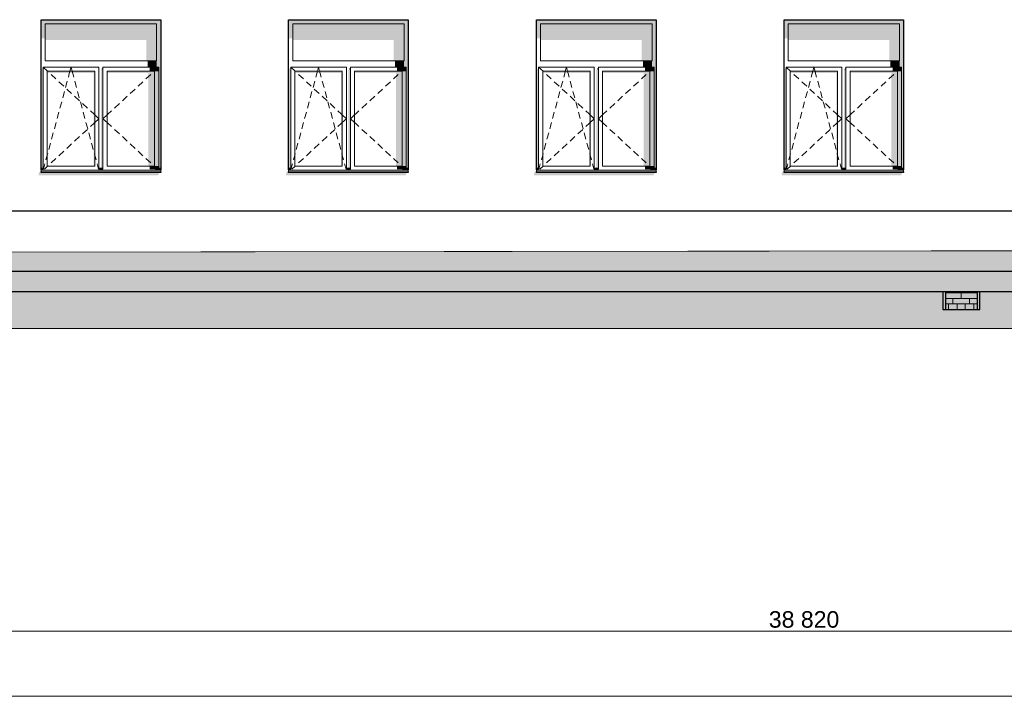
# Model space of a CAD drawing. Header units: millimetres. Extents: x -95523 to 190468, y -7401 to 17692.
# Tile 14 of 139: x -69977 to -58042, y -5500 to 2700. Entities that reach past the tile are written whole.
import ezdxf

# ---------------------------------------------------------------- set-up
doc = ezdxf.new("R2010")
doc.units = ezdxf.units.MM
doc.header["$MEASUREMENT"] = 0
doc.layers.add('Р_Фасад в осях 1-24_2_0', color=7, linetype='Continuous')
for name, color, linetype, lineweight in [('Р_Фасад в осях 1-24_2_1 Молдинги_Ном._пера__1', 7, 'Continuous', 15), ('Р_Фасад в осях 1-24_2_1_Цоколь_Ном._пера__21', 7, 'Continuous', 30), ('Р_Фасад в осях 1-24_2_2D - Общий_Ном._пера__2', 8, 'Continuous', 15), ('Р_Фасад в осях 1-24_2_2D - Общий_Ном._пера__74', 255, 'Continuous', 0), ('Р_Фасад в осях 1-24_2_Конструктив - Стены Внутренние несущие_Ном._пера__102', 254, 'Continuous', 5), ('Р_Фасад в осях 1-24_2_Конструктив - Стены Внутренние несущие_Ном._пера__2', 8, 'Continuous', 15), ('Р_Фасад в осях 1-24_2_Конструктив - Стены Внутренние несущие_Ном._пера__21', 7, 'Continuous', 30), ('Р_Фасад в осях 1-24_2_Конструктив - Стены Несущие_Ном._пера__1', 7, 'Continuous', 15), ('Р_Фасад в осях 1-24_2_Конструктив - Стены Несущие_Ном._пера__2', 8, 'Continuous', 15), ('Р_Фасад в осях 1-24_2_Конструктив - Стены Несущие_Ном._пера__21', 7, 'Continuous', 30), ('Р_Фасад в осях 1-24_2_Размер - Общий_Ном._пера__1', 7, 'Continuous', 15)]:
    doc.layers.add(name, color=color, linetype=linetype, lineweight=lineweight)
doc.styles.add('СГЕНЕРИР_СТИЛЬ_2', font='arial.ttf')

# ---------------------------------------------------------------- blocks, each defined once
blk = doc.blocks.new('*X4', base_point=(-99628, -39192))
at = {"layer": 'Р_Фасад в осях 1-24_2_Конструктив - Стены Внутренние несущие_Ном._пера__102', "color": 254, "linetype": 'Continuous', "lineweight": 5}
for p, q in [((-58752, -609), (-58667, -609)), ((-58752, -677), (-58464, -677)), ((-58667, -609), (-58667, -600)), ((-58667, -609), (-58464, -609)), ((-58667, -744), (-58667, -677)), ((-58566, -677), (-58566, -609)), ((-58464, -609), (-58464, -600)), ((-58464, -609), (-58372, -609)), ((-58464, -677), (-58372, -677)), ((-58464, -744), (-58464, -677)), ((-58752, -744), (-58667, -744)), ((-58752, -812), (-58667, -812)), ((-58718, -812), (-58718, -744)), ((-58667, -744), (-58464, -744)), ((-58667, -812), (-58464, -812)), ((-58667, -812), (-58667, -812)), ((-58616, -812), (-58616, -744)), ((-58515, -812), (-58515, -744)), ((-58464, -744), (-58372, -744)), ((-58464, -812), (-58372, -812)), ((-58464, -812), (-58464, -812)), ((-58413, -812), (-58413, -744))]:
    blk.add_line(p, q, dxfattribs=at)

msp = doc.modelspace()

# ---------------------------------------------------------------- hatches: boundary and pattern name
at = {"layer": 'Р_Фасад в осях 1-24_2_2D - Общий_Ном._пера__2', "linetype": 'Continuous', "lineweight": 15}
h = msp.add_hatch(dxfattribs=at)
h.set_pattern_fill('ГРУНТ_02_0002', color=8, style=0, pattern_type=2)
h.set_pattern_definition([(45, (0, 0), (-275.7716, 275.7716), []), (45, (-91.9, 91.9), (-551.543, 551.543), []), (45, (-183.85, 183.85), (-551.543, 551.543), []), (135, (-275.77, 275.77), (91.92388, 91.92388), [390, -390])])
h.paths.add_polyline_path([(-92197.2, -550), (-92197.2, -510), (-95523.4, -510), (-95523.4, -1042.9), (31270, -1042.9), (31270, 0), (28064.8, 0), (28064.8, -365.9), (15451.8, -320), (15451.8, 0), (-22437.2, -20.3), (-22437.2, -80), (-41667.2, -60), (-44177.8, -80), (-79586.1, -130), (-79586.1, -380)])
at = {"layer": 'Р_Фасад в осях 1-24_2_Конструктив - Стены Внутренние несущие_Ном._пера__2', "linetype": 'Continuous', "lineweight": 0, "true_color": 0x3f3f3f}
for points in [[(-58787.2, -812.3), (-58752.2, -812.3), (-58752.2, -600), (-58787.2, -600)], [(-58752.2, -600), (-58752.2, -812.3), (-58372.2, -812.3), (-58372.2, -600)], [(-58372.2, -812.3), (-58337.2, -812.3), (-58337.2, -600), (-58372.2, -600)]]:
    msp.add_hatch(color=250, dxfattribs=at).paths.add_polyline_path(points)
at = {"layer": 'Р_Фасад в осях 1-24_2_Конструктив - Стены Несущие_Ном._пера__2', "linetype": 'Continuous', "lineweight": 0, "true_color": 0x3f3f3f}
for points in [[(-69667.2, 2650), (-68317.2, 2650), (-68267.2, 2650), (-68267.2, 2700), (-69717.2, 2700), (-69717.2, 2650)], [(-69717.2, 2473.7), (-69667.2, 2473.7), (-69667.2, 2650), (-69717.2, 2650)], [(-68317.2, 2650), (-69667.2, 2650), (-69667.2, 2452.5), (-68442.2, 2452.5), (-68442.2, 2200), (-68317.2, 2200)], [(-68292.2, 900), (-68267.2, 900), (-68267.2, 2650), (-68317.2, 2650), (-68317.2, 2200), (-68317.2, 2125), (-68292.2, 2125)], [(-66717.2, 2650), (-66667.2, 2650), (-65317.2, 2650), (-65267.2, 2650), (-65267.2, 2700), (-66717.2, 2700)], [(-66717.2, 2473.7), (-66667.2, 2473.7), (-66667.2, 2650), (-66717.2, 2650)], [(-65317.2, 2650), (-66667.2, 2650), (-66667.2, 2452.5), (-65442.2, 2452.5), (-65442.2, 2200), (-65317.2, 2200)], [(-65292.2, 900), (-65267.2, 900), (-65267.2, 2650), (-65317.2, 2650), (-65317.2, 2200), (-65317.2, 2125), (-65292.2, 2125)], [(-63712.3, 2650), (-63662.3, 2650), (-62312.3, 2650), (-62262.3, 2650), (-62262.3, 2700), (-63712.3, 2700)], [(-63662.3, 2650), (-63712.3, 2650), (-63712.3, 2473.7), (-63662.3, 2473.7)], [(-63662.3, 2650), (-63662.3, 2452.5), (-62437.3, 2452.5), (-62437.3, 2200), (-62312.3, 2200), (-62312.3, 2650)], [(-62287.3, 900), (-62262.3, 900), (-62262.3, 2650), (-62312.3, 2650), (-62312.3, 2200), (-62312.3, 2125), (-62287.3, 2125)], [(-60662.3, 2650), (-59312.3, 2650), (-59262.3, 2650), (-59262.3, 2700), (-60712.3, 2700), (-60712.3, 2650)], [(-60712.3, 2473.7), (-60662.3, 2473.7), (-60662.3, 2650), (-60712.3, 2650)], [(-59312.3, 2650), (-60662.3, 2650), (-60662.3, 2452.5), (-59437.3, 2452.5), (-59437.3, 2200), (-59312.3, 2200)], [(-59287.3, 900), (-59262.3, 900), (-59262.3, 2650), (-59312.3, 2650), (-59312.3, 2200), (-59312.3, 2125), (-59287.3, 2125)], [(-68317.2, 2200), (-68427.2, 2200), (-68427.2, 2125), (-68317.2, 2125)], [(-65317.2, 2200), (-65427.2, 2200), (-65427.2, 2125), (-65317.2, 2125)], [(-62312.3, 2200), (-62422.3, 2200), (-62422.3, 2125), (-62312.3, 2125)], [(-59312.3, 2200), (-59422.3, 2200), (-59422.3, 2125), (-59312.3, 2125)], [(-69717.2, 2089.6), (-69717.2, 900), (-69692.2, 900), (-69692.2, 2125)], [(-69067.2, 2075), (-69642.2, 2075), (-69642.2, 2053.8), (-69082.2, 2053.8), (-69082.2, 925), (-69067.2, 925)], [(-68992.2, 2089.6), (-68992.2, 900), (-68967.2, 900), (-68967.2, 2100), (-68984.9, 2100)], [(-68984.9, 2100), (-68967.2, 2100), (-68967.2, 2125)], [(-68342.2, 2075), (-68917.2, 2075), (-68917.2, 2053.8), (-68417.2, 2053.8), (-68417.2, 925), (-68342.2, 925)], [(-68292.2, 2125), (-68402.2, 2125), (-68402.2, 2075), (-68292.2, 2075)], [(-68342.2, 2075), (-68342.2, 925), (-68292.2, 925), (-68292.2, 2075)], [(-66692.2, 2125), (-66717.2, 2089.6), (-66717.2, 900), (-66692.2, 900)], [(-66642.2, 2075), (-66642.2, 2053.8), (-66082.2, 2053.8), (-66082.2, 925), (-66067.2, 925), (-66067.2, 2075)], [(-65992.2, 2089.6), (-65992.2, 900), (-65967.2, 900), (-65967.2, 2100), (-65984.9, 2100)], [(-65984.9, 2100), (-65967.2, 2100), (-65967.2, 2125)], [(-65342.2, 2075), (-65917.2, 2075), (-65917.2, 2053.8), (-65417.2, 2053.8), (-65417.2, 925), (-65342.2, 925)], [(-65292.2, 2125), (-65402.2, 2125), (-65402.2, 2075), (-65292.2, 2075)], [(-65342.2, 2075), (-65342.2, 925), (-65292.2, 925), (-65292.2, 2075)], [(-63687.3, 2125), (-63712.3, 2089.6), (-63712.3, 900), (-63687.3, 900)], [(-63062.3, 2075), (-63637.3, 2075), (-63637.3, 2053.8), (-63077.3, 2053.8), (-63077.3, 925), (-63062.3, 925)], [(-62987.3, 900), (-62962.3, 900), (-62962.3, 2100), (-62979.9, 2100), (-62987.3, 2089.6)], [(-62979.9, 2100), (-62962.3, 2100), (-62962.3, 2125)], [(-62912.3, 2053.8), (-62412.3, 2053.8), (-62412.3, 925), (-62337.3, 925), (-62337.3, 2075), (-62912.3, 2075)], [(-62397.3, 2075), (-62287.3, 2075), (-62287.3, 2125), (-62397.3, 2125)], [(-62337.3, 2075), (-62337.3, 925), (-62287.3, 925), (-62287.3, 2075)], [(-60687.3, 2125), (-60712.3, 2089.6), (-60712.3, 900), (-60687.3, 900)], [(-60062.3, 2075), (-60637.3, 2075), (-60637.3, 2053.8), (-60077.3, 2053.8), (-60077.3, 925), (-60062.3, 925)], [(-59987.3, 2089.6), (-59987.3, 900), (-59962.3, 900), (-59962.3, 2100), (-59979.9, 2100)], [(-59979.9, 2100), (-59962.3, 2100), (-59962.3, 2125)], [(-59337.3, 2075), (-59912.3, 2075), (-59912.3, 2053.8), (-59412.3, 2053.8), (-59412.3, 925), (-59337.3, 925)], [(-59287.3, 2125), (-59397.3, 2125), (-59397.3, 2075), (-59287.3, 2075)], [(-59337.3, 2075), (-59337.3, 925), (-59287.3, 925), (-59287.3, 2075)], [(-69747.2, 815.7), (-68297.2, 815.7), (-68287.2, 839.8), (-68294.4, 839.8), (-68287.5, 850), (-69717.2, 850), (-69717.2, 880), (-69747.2, 835.7)], [(-68267.2, 858.1), (-69717.2, 858.1), (-69717.2, 850), (-68267.2, 850)], [(-69716.2, 900), (-69716.2, 890), (-69692.2, 890), (-69692.2, 900)], [(-69692.2, 890), (-69716.2, 890), (-69692.2, 888.5)], [(-68991.2, 900), (-68991.2, 890), (-68967.2, 890), (-68967.2, 900)], [(-68991.2, 890), (-68967.2, 888.5), (-68967.2, 890)], [(-68402.2, 925), (-68402.2, 888.5), (-68292.2, 888.5), (-68292.2, 925)], [(-68292.2, 888.5), (-68402.2, 888.5), (-68267.2, 880), (-68267.2, 890), (-68292.2, 890)], [(-68292.2, 900), (-68292.2, 890), (-68267.2, 890), (-68267.2, 900)], [(-66747.2, 815.7), (-65297.2, 815.7), (-65287.2, 839.8), (-65294.4, 839.8), (-65287.5, 850), (-66717.2, 850), (-66717.2, 880), (-66747.2, 835.7)], [(-66717.2, 850), (-65267.2, 850), (-65267.2, 858.1), (-66717.2, 858.1)], [(-66692.2, 900), (-66716.2, 900), (-66716.2, 890), (-66692.2, 890)], [(-66692.2, 890), (-66716.2, 890), (-66692.2, 888.5)], [(-65967.2, 900), (-65991.2, 900), (-65991.2, 890), (-65967.2, 890)], [(-65967.2, 888.5), (-65967.2, 890), (-65991.2, 890)], [(-65292.2, 925), (-65402.2, 925), (-65402.2, 888.5), (-65292.2, 888.5)], [(-65267.2, 880), (-65267.2, 890), (-65292.2, 890), (-65292.2, 888.5), (-65402.2, 888.5)], [(-65292.2, 900), (-65292.2, 890), (-65267.2, 890), (-65267.2, 900)], [(-63742.3, 835.7), (-63742.3, 815.7), (-62292.3, 815.7), (-62282.3, 839.8), (-62289.5, 839.8), (-62282.6, 850), (-63712.3, 850), (-63712.3, 880)], [(-63712.3, 858.1), (-63712.3, 850), (-62262.3, 850), (-62262.3, 858.1)], [(-63711.3, 890), (-63687.3, 890), (-63687.3, 900), (-63711.3, 900)], [(-63687.3, 890), (-63711.3, 890), (-63687.3, 888.5)], [(-62962.3, 900), (-62986.3, 900), (-62986.3, 890), (-62962.3, 890)], [(-62986.3, 890), (-62962.3, 888.5), (-62962.3, 890)], [(-62287.3, 925), (-62397.3, 925), (-62397.3, 888.5), (-62287.3, 888.5)], [(-62287.3, 888.5), (-62397.3, 888.5), (-62262.3, 880), (-62262.3, 890), (-62287.3, 890)], [(-62287.3, 900), (-62287.3, 890), (-62262.3, 890), (-62262.3, 900)], [(-60742.3, 835.7), (-60742.3, 815.7), (-59292.3, 815.7), (-59282.3, 839.8), (-59289.5, 839.8), (-59282.6, 850), (-60712.3, 850), (-60712.3, 880)], [(-60712.3, 850), (-59262.3, 850), (-59262.3, 858.1), (-60712.3, 858.1)], [(-60711.3, 890), (-60687.3, 890), (-60687.3, 900), (-60711.3, 900)], [(-60687.3, 890), (-60711.3, 890), (-60687.3, 888.5)], [(-59962.3, 900), (-59986.3, 900), (-59986.3, 890), (-59962.3, 890)], [(-59962.3, 890), (-59986.3, 890), (-59962.3, 888.5)], [(-59287.3, 925), (-59397.3, 925), (-59397.3, 888.5), (-59287.3, 888.5)], [(-59262.3, 880), (-59262.3, 890), (-59287.3, 890), (-59287.3, 888.5), (-59397.3, 888.5)], [(-59287.3, 900), (-59287.3, 890), (-59262.3, 890), (-59262.3, 900)], [(-78117.2, -351.2), (-78117.2, -389.8), (-55167.2, -389.8), (-55167.2, -351.2)]]:
    msp.add_hatch(color=250, dxfattribs=at).paths.add_polyline_path(points)

# ---------------------------------------------------------------- linework, layer by layer
at = {"layer": 'Р_Фасад в осях 1-24_2_1 Молдинги_Ном._пера__1', "color": 7, "linetype": 'Continuous', "lineweight": 15}
msp.add_line((-79586.1, -130), (-44177.8, -80), dxfattribs=at)
at = {"layer": 'Р_Фасад в осях 1-24_2_1_Цоколь_Ном._пера__21', "color": 7, "linetype": 'Continuous', "lineweight": 30}
for p, q in [((-55762.9, 380), (-70402.5, 380)), ((-50739.7, -351.2), (-78117.2, -351.2))]:
    msp.add_line(p, q, dxfattribs=at)
at = {"layer": 'Р_Фасад в осях 1-24_2_2D - Общий_Ном._пера__74', "color": 255, "linetype": 'Continuous', "lineweight": 0, "flags": 128}
msp.add_lwpolyline([(-92197.2, -550), (-79586.1, -380), (-79586.1, -130), (-44177.8, -80), (-41667.2, -60), (-22437.2, -80), (-22437.2, -20.3), (15451.8, 0), (15451.8, -320), (28064.8, -365.9), (28064.8, 0), (31270, 0), (31270, -1042.9), (-95523.4, -1042.9), (-95523.4, -510), (-92197.2, -510)], close=True, dxfattribs=at)
at = {"layer": 'Р_Фасад в осях 1-24_2_Конструктив - Стены Внутренние несущие_Ном._пера__21', "color": 7, "linetype": 'Continuous', "lineweight": 30}
for p, q in [((-58787.2, -600), (-58787.2, -812.3)), ((-58752.2, -812.3), (-58752.2, -600)), ((-58372.2, -600), (-58372.2, -812.3)), ((-58337.2, -812.3), (-58337.2, -600)), ((-58787.2, -812.3), (-58752.2, -812.3)), ((-58752.2, -812.3), (-58372.2, -812.3)), ((-58372.2, -812.3), (-58337.2, -812.3))]:
    msp.add_line(p, q, dxfattribs=at)
at = {"layer": 'Р_Фасад в осях 1-24_2_Конструктив - Стены Несущие_Ном._пера__1', "color": 7, "linetype": 'Continuous', "lineweight": 15}
for p, q in [((-69667.2, 2650), (-69667.2, 2200)), ((-68317.2, 2650), (-69667.2, 2650)), ((-68317.2, 2200), (-68317.2, 2650)), ((-66667.2, 2650), (-66667.2, 2200)), ((-65317.2, 2650), (-66667.2, 2650)), ((-65317.2, 2200), (-65317.2, 2650)), ((-63662.3, 2650), (-63662.3, 2200)), ((-62312.3, 2650), (-63662.3, 2650)), ((-62312.3, 2200), (-62312.3, 2650)), ((-60662.3, 2650), (-60662.3, 2200)), ((-59312.3, 2650), (-60662.3, 2650)), ((-59312.3, 2200), (-59312.3, 2650)), ((-69667.2, 2200), (-68317.2, 2200)), ((-66667.2, 2200), (-65317.2, 2200)), ((-63662.3, 2200), (-62312.3, 2200)), ((-60662.3, 2200), (-59312.3, 2200)), ((-69692.2, 2075), (-69692.2, 2125)), ((-69692.2, 2125), (-69017.2, 2125)), ((-69692.2, 2125), (-69638.2, 2075)), ((-69692.2, 925), (-69692.2, 2075)), ((-69642.2, 2075), (-69642.2, 925)), ((-69067.2, 2075), (-69642.2, 2075)), ((-69638.2, 2075), (-69633.5, 2070.6)), ((-69596.8, 2036.7), (-69538.1, 1982.3)), ((-69387.2, 2004.6), (-69375.5, 2047.8)), ((-69375.5, 2047.8), (-69368.2, 2075)), ((-69368.2, 2075), (-69354.7, 2125)), ((-69341.2, 2075), (-69354.7, 2125)), ((-69333.8, 2047.8), (-69341.2, 2075)), ((-69322.2, 2004.6), (-69333.8, 2047.8)), ((-69067.2, 925), (-69067.2, 2075)), ((-69017.2, 2125), (-69017.2, 2075)), ((-69017.2, 2075), (-69017.2, 925)), ((-68967.2, 2075), (-68967.2, 2125)), ((-68967.2, 2125), (-68292.2, 2125)), ((-68967.2, 925), (-68967.2, 2075)), ((-68917.2, 2075), (-68917.2, 925)), ((-68342.2, 2075), (-68917.2, 2075)), ((-68387.6, 2036.7), (-68446.3, 1982.3)), ((-68346.2, 2075), (-68350.9, 2070.6)), ((-68292.2, 2125), (-68346.2, 2075)), ((-68342.2, 925), (-68342.2, 2075)), ((-68292.2, 2125), (-68292.2, 2075)), ((-68292.2, 2075), (-68292.2, 925)), ((-66692.2, 2075), (-66692.2, 2125)), ((-66692.2, 2125), (-66017.2, 2125)), ((-66692.2, 2125), (-66638.2, 2075)), ((-66692.2, 925), (-66692.2, 2075)), ((-66642.2, 2075), (-66642.2, 925)), ((-66067.2, 2075), (-66642.2, 2075)), ((-66638.2, 2075), (-66633.5, 2070.6)), ((-66596.8, 2036.7), (-66538.1, 1982.3)), ((-66387.2, 2004.6), (-66375.5, 2047.8)), ((-66375.5, 2047.8), (-66368.2, 2075)), ((-66368.2, 2075), (-66354.7, 2125)), ((-66341.2, 2075), (-66354.7, 2125)), ((-66333.8, 2047.8), (-66341.2, 2075)), ((-66322.2, 2004.6), (-66333.8, 2047.8)), ((-66067.2, 925), (-66067.2, 2075)), ((-66017.2, 2125), (-66017.2, 2075)), ((-66017.2, 2075), (-66017.2, 925)), ((-65967.2, 2075), (-65967.2, 2125)), ((-65967.2, 2125), (-65292.2, 2125)), ((-65967.2, 925), (-65967.2, 2075)), ((-65917.2, 2075), (-65917.2, 925)), ((-65342.2, 2075), (-65917.2, 2075)), ((-65387.6, 2036.7), (-65446.3, 1982.3)), ((-65346.2, 2075), (-65350.9, 2070.6)), ((-65292.2, 2125), (-65346.2, 2075)), ((-65342.2, 925), (-65342.2, 2075)), ((-65292.2, 2125), (-65292.2, 2075)), ((-65292.2, 2075), (-65292.2, 925)), ((-63687.3, 2075), (-63687.3, 2125)), ((-63687.3, 2125), (-63012.3, 2125)), ((-63687.3, 2125), (-63633.3, 2075)), ((-63687.3, 925), (-63687.3, 2075)), ((-63637.3, 2075), (-63637.3, 925)), ((-63062.3, 2075), (-63637.3, 2075)), ((-63633.3, 2075), (-63628.6, 2070.6)), ((-63591.9, 2036.7), (-63533.2, 1982.3)), ((-63382.3, 2004.6), (-63370.6, 2047.8)), ((-63370.6, 2047.8), (-63363.3, 2075)), ((-63363.3, 2075), (-63349.8, 2125)), ((-63336.3, 2075), (-63349.8, 2125)), ((-63328.9, 2047.8), (-63336.3, 2075)), ((-63317.2, 2004.6), (-63328.9, 2047.8)), ((-63062.3, 925), (-63062.3, 2075)), ((-63012.3, 2125), (-63012.3, 2075)), ((-63012.3, 2075), (-63012.3, 925)), ((-62962.3, 2075), (-62962.3, 2125)), ((-62962.3, 2125), (-62287.3, 2125)), ((-62962.3, 925), (-62962.3, 2075)), ((-62912.3, 2075), (-62912.3, 925)), ((-62337.3, 2075), (-62912.3, 2075)), ((-62382.6, 2036.7), (-62441.3, 1982.3)), ((-62341.3, 2075), (-62346, 2070.6)), ((-62287.3, 2125), (-62341.3, 2075)), ((-62337.3, 925), (-62337.3, 2075)), ((-62287.3, 2125), (-62287.3, 2075)), ((-62287.3, 2075), (-62287.3, 925)), ((-60687.3, 2075), (-60687.3, 2125)), ((-60687.3, 2125), (-60012.3, 2125)), ((-60687.3, 2125), (-60633.3, 2075)), ((-60687.3, 925), (-60687.3, 2075)), ((-60637.3, 2075), (-60637.3, 925)), ((-60062.3, 2075), (-60637.3, 2075)), ((-60633.3, 2075), (-60628.6, 2070.6)), ((-60591.9, 2036.7), (-60533.2, 1982.3)), ((-60382.3, 2004.6), (-60370.6, 2047.8)), ((-60370.6, 2047.8), (-60363.3, 2075)), ((-60363.3, 2075), (-60349.8, 2125)), ((-60336.3, 2075), (-60349.8, 2125)), ((-60328.9, 2047.8), (-60336.3, 2075)), ((-60317.2, 2004.6), (-60328.9, 2047.8)), ((-60062.3, 925), (-60062.3, 2075)), ((-60012.3, 2125), (-60012.3, 2075)), ((-60012.3, 2075), (-60012.3, 925)), ((-59962.3, 2075), (-59962.3, 2125)), ((-59962.3, 2125), (-59287.3, 2125)), ((-59962.3, 925), (-59962.3, 2075)), ((-59912.3, 2075), (-59912.3, 925)), ((-59337.3, 2075), (-59912.3, 2075)), ((-59382.6, 2036.7), (-59441.3, 1982.3)), ((-59341.3, 2075), (-59346, 2070.6)), ((-59287.3, 2125), (-59341.3, 2075)), ((-59337.3, 925), (-59337.3, 2075)), ((-59287.3, 2125), (-59287.3, 2075)), ((-59287.3, 2075), (-59287.3, 925)), ((-69501.4, 1948.4), (-69442.7, 1894)), ((-69421.1, 1879), (-69400.2, 1956.3)), ((-69288.3, 1879), (-69309.1, 1956.3)), ((-68483, 1948.4), (-68541.7, 1894)), ((-66501.4, 1948.4), (-66442.7, 1894)), ((-66421.1, 1879), (-66400.2, 1956.3)), ((-66288.3, 1879), (-66309.1, 1956.3)), ((-65483, 1948.4), (-65541.7, 1894)), ((-63496.5, 1948.4), (-63437.8, 1894)), ((-63416.2, 1879), (-63395.3, 1956.3)), ((-63283.3, 1879), (-63304.2, 1956.3)), ((-62478, 1948.4), (-62536.7, 1894)), ((-60496.5, 1948.4), (-60437.8, 1894)), ((-60416.2, 1879), (-60395.3, 1956.3)), ((-60283.3, 1879), (-60304.2, 1956.3)), ((-59478, 1948.4), (-59536.7, 1894)), ((-69455, 1753.5), (-69434.1, 1830.8)), ((-69406, 1860), (-69347.3, 1805.7)), ((-69254.4, 1753.5), (-69275.2, 1830.8)), ((-68578.3, 1860), (-68637, 1805.7)), ((-66455, 1753.5), (-66434.1, 1830.8)), ((-66406, 1860), (-66347.3, 1805.7)), ((-66254.4, 1753.5), (-66275.2, 1830.8)), ((-65578.3, 1860), (-65637, 1805.7)), ((-63450.1, 1753.5), (-63429.2, 1830.8)), ((-63401.1, 1860), (-63342.4, 1805.7)), ((-63249.5, 1753.5), (-63270.3, 1830.8)), ((-62573.4, 1860), (-62632.1, 1805.7)), ((-60450, 1753.5), (-60429.2, 1830.8)), ((-60401.1, 1860), (-60342.4, 1805.7)), ((-60249.5, 1753.5), (-60270.3, 1830.8)), ((-59573.4, 1860), (-59632.1, 1805.7)), ((-69488.9, 1628), (-69468, 1705.3)), ((-69310.6, 1771.7), (-69251.9, 1717.4)), ((-69220.5, 1628), (-69241.4, 1705.3)), ((-69215.2, 1683.4), (-69156.5, 1629)), ((-68769.1, 1683.4), (-68827.8, 1629)), ((-68673.7, 1771.7), (-68732.4, 1717.4)), ((-66488.9, 1628), (-66468, 1705.3)), ((-66310.6, 1771.7), (-66251.9, 1717.4)), ((-66220.5, 1628), (-66241.4, 1705.3)), ((-66215.2, 1683.4), (-66156.5, 1629)), ((-65769.1, 1683.4), (-65827.8, 1629)), ((-65673.7, 1771.7), (-65732.4, 1717.4)), ((-63483.9, 1628), (-63463.1, 1705.3)), ((-63305.7, 1771.7), (-63247, 1717.4)), ((-63215.6, 1628), (-63236.4, 1705.3)), ((-63210.3, 1683.4), (-63151.6, 1629)), ((-62764.2, 1683.4), (-62822.9, 1629)), ((-62668.8, 1771.7), (-62727.5, 1717.4)), ((-60483.9, 1628), (-60463.1, 1705.3)), ((-60305.7, 1771.7), (-60247, 1717.4)), ((-60215.6, 1628), (-60236.4, 1705.3)), ((-60210.3, 1683.4), (-60151.6, 1629)), ((-59764.2, 1683.4), (-59822.9, 1629)), ((-59668.8, 1771.7), (-59727.5, 1717.4)), ((-69522.7, 1502.5), (-69501.9, 1579.8)), ((-69186.6, 1502.5), (-69207.5, 1579.8)), ((-69119.8, 1595.1), (-69075.9, 1554.4)), ((-69075.9, 1554.4), (-69067.2, 1546.3)), ((-68908.5, 1554.4), (-68917.2, 1546.3)), ((-68864.5, 1595.1), (-68908.5, 1554.4)), ((-66522.7, 1502.5), (-66501.9, 1579.8)), ((-66186.6, 1502.5), (-66207.5, 1579.8)), ((-66119.8, 1595.1), (-66075.9, 1554.4)), ((-66075.9, 1554.4), (-66067.2, 1546.3)), ((-65908.5, 1554.4), (-65917.2, 1546.3)), ((-65864.5, 1595.1), (-65908.5, 1554.4)), ((-63517.8, 1502.5), (-63497, 1579.8)), ((-63181.7, 1502.5), (-63202.5, 1579.8)), ((-63114.9, 1595.1), (-63071, 1554.4)), ((-63071, 1554.4), (-63062.3, 1546.3)), ((-62903.6, 1554.4), (-62912.3, 1546.3)), ((-62859.6, 1595.1), (-62903.6, 1554.4)), ((-60517.8, 1502.5), (-60497, 1579.8)), ((-60181.7, 1502.5), (-60202.5, 1579.8)), ((-60114.9, 1595.1), (-60071, 1554.4)), ((-60071, 1554.4), (-60062.3, 1546.3)), ((-59903.6, 1554.4), (-59912.3, 1546.3)), ((-59859.6, 1595.1), (-59903.6, 1554.4)), ((-69556.6, 1377), (-69535.8, 1454.3)), ((-69152.7, 1377), (-69173.6, 1454.3)), ((-69119.8, 1404.9), (-69075.9, 1445.6)), ((-69075.9, 1445.6), (-69067.2, 1453.7)), ((-69067.2, 1546.3), (-69017.2, 1500)), ((-69067.2, 1453.7), (-69017.2, 1500)), ((-68917.2, 1546.3), (-68967.2, 1500)), ((-68917.2, 1453.7), (-68967.2, 1500)), ((-68908.5, 1445.6), (-68917.2, 1453.7)), ((-68864.5, 1404.9), (-68908.5, 1445.6)), ((-66556.6, 1377), (-66535.8, 1454.3)), ((-66152.7, 1377), (-66173.6, 1454.3)), ((-66119.8, 1404.9), (-66075.9, 1445.6)), ((-66075.9, 1445.6), (-66067.2, 1453.7)), ((-66067.2, 1546.3), (-66017.2, 1500)), ((-66067.2, 1453.7), (-66017.2, 1500)), ((-65917.2, 1546.3), (-65967.2, 1500)), ((-65917.2, 1453.7), (-65967.2, 1500)), ((-65908.5, 1445.6), (-65917.2, 1453.7)), ((-65864.5, 1404.9), (-65908.5, 1445.6)), ((-63551.7, 1377), (-63530.9, 1454.3)), ((-63147.8, 1377), (-63168.7, 1454.3)), ((-63114.9, 1404.9), (-63071, 1445.6)), ((-63071, 1445.6), (-63062.3, 1453.7)), ((-63062.3, 1546.3), (-63012.3, 1500)), ((-63062.3, 1453.7), (-63012.3, 1500)), ((-62912.3, 1546.3), (-62962.3, 1500)), ((-62912.3, 1453.7), (-62962.3, 1500)), ((-62903.6, 1445.6), (-62912.3, 1453.7)), ((-62859.6, 1404.9), (-62903.6, 1445.6)), ((-60551.7, 1377), (-60530.9, 1454.3)), ((-60147.8, 1377), (-60168.7, 1454.3)), ((-60114.9, 1404.9), (-60071, 1445.6)), ((-60071, 1445.6), (-60062.3, 1453.7)), ((-60062.3, 1546.3), (-60012.3, 1500)), ((-60062.3, 1453.7), (-60012.3, 1500)), ((-59912.3, 1546.3), (-59962.3, 1500)), ((-59912.3, 1453.7), (-59962.3, 1500)), ((-59903.6, 1445.6), (-59912.3, 1453.7)), ((-59859.6, 1404.9), (-59903.6, 1445.6)), ((-69590.5, 1251.5), (-69569.7, 1328.8)), ((-69215.2, 1316.6), (-69156.5, 1371)), ((-69118.8, 1251.5), (-69139.7, 1328.8)), ((-68769.1, 1316.6), (-68827.8, 1371)), ((-66590.5, 1251.5), (-66569.7, 1328.8)), ((-66215.2, 1316.6), (-66156.5, 1371)), ((-66118.8, 1251.5), (-66139.7, 1328.8)), ((-65769.1, 1316.6), (-65827.8, 1371)), ((-63585.6, 1251.5), (-63564.7, 1328.8)), ((-63210.3, 1316.6), (-63151.6, 1371)), ((-63113.9, 1251.5), (-63134.8, 1328.8)), ((-62764.2, 1316.6), (-62822.9, 1371)), ((-60585.6, 1251.5), (-60564.7, 1328.8)), ((-60210.3, 1316.6), (-60151.6, 1371)), ((-60113.9, 1251.5), (-60134.8, 1328.8)), ((-59764.2, 1316.6), (-59822.9, 1371)), ((-69624.4, 1126), (-69603.6, 1203.2)), ((-69406, 1140), (-69347.3, 1194.3)), ((-69310.6, 1228.3), (-69251.9, 1282.6)), ((-69085, 1126), (-69105.8, 1203.2)), ((-68673.7, 1228.3), (-68732.4, 1282.6)), ((-68578.3, 1140), (-68637, 1194.3)), ((-66624.4, 1126), (-66603.6, 1203.2)), ((-66406, 1140), (-66347.3, 1194.3)), ((-66310.6, 1228.3), (-66251.9, 1282.6)), ((-66085, 1126), (-66105.8, 1203.2)), ((-65673.7, 1228.3), (-65732.4, 1282.6)), ((-65578.3, 1140), (-65637, 1194.3)), ((-63619.5, 1126), (-63598.6, 1203.2)), ((-63401.1, 1140), (-63342.4, 1194.3)), ((-63305.7, 1228.3), (-63247, 1282.6)), ((-63080, 1126), (-63100.9, 1203.2)), ((-62668.8, 1228.3), (-62727.5, 1282.6)), ((-62573.4, 1140), (-62632.1, 1194.3)), ((-60619.5, 1126), (-60598.6, 1203.2)), ((-60401.1, 1140), (-60342.4, 1194.3)), ((-60305.7, 1228.3), (-60247, 1282.6)), ((-60080, 1126), (-60100.9, 1203.2)), ((-59668.8, 1228.3), (-59727.5, 1282.6)), ((-59573.4, 1140), (-59632.1, 1194.3)), ((-69642.2, 1060.2), (-69637.4, 1077.7)), ((-69501.4, 1051.6), (-69442.7, 1106)), ((-69067.2, 1060.2), (-69071.9, 1077.7)), ((-68483, 1051.6), (-68541.7, 1106)), ((-66642.2, 1060.2), (-66637.4, 1077.7)), ((-66501.4, 1051.6), (-66442.7, 1106)), ((-66067.2, 1060.2), (-66071.9, 1077.7)), ((-65483, 1051.6), (-65541.7, 1106)), ((-63637.3, 1060.2), (-63632.5, 1077.7)), ((-63496.5, 1051.6), (-63437.8, 1106)), ((-63062.3, 1060.2), (-63067, 1077.7)), ((-62478, 1051.6), (-62536.7, 1106)), ((-60637.3, 1060.2), (-60632.5, 1077.7)), ((-60496.5, 1051.6), (-60437.8, 1106)), ((-60062.3, 1060.2), (-60067, 1077.7)), ((-59478, 1051.6), (-59536.7, 1106)), ((-69658.3, 1000.5), (-69642.2, 1060.2)), ((-69596.8, 963.3), (-69538.1, 1017.7)), ((-69051.1, 1000.5), (-69067.2, 1060.2)), ((-68387.6, 963.3), (-68446.3, 1017.7)), ((-66658.3, 1000.5), (-66642.2, 1060.2)), ((-66596.8, 963.3), (-66538.1, 1017.7)), ((-66051.1, 1000.5), (-66067.2, 1060.2)), ((-65387.6, 963.3), (-65446.3, 1017.7)), ((-63653.4, 1000.5), (-63637.3, 1060.2)), ((-63591.9, 963.3), (-63533.2, 1017.7)), ((-63046.1, 1000.5), (-63062.3, 1060.2)), ((-62382.6, 963.3), (-62441.3, 1017.7)), ((-60653.4, 1000.5), (-60637.3, 1060.2)), ((-60591.9, 963.3), (-60533.2, 1017.7)), ((-60046.1, 1000.5), (-60062.3, 1060.2)), ((-59382.6, 963.3), (-59441.3, 1017.7)), ((-69692.2, 900), (-69717.2, 900)), ((-69692.2, 890), (-69717.2, 890)), ((-69717.2, 880), (-69717.2, 878.1)), ((-69717.2, 878.1), (-69717.2, 858.1)), ((-68267.2, 878.1), (-69717.2, 878.1)), ((-68267.2, 858.1), (-69717.2, 858.1)), ((-69692.2, 888.5), (-69692.2, 925)), ((-69688.5, 888.5), (-69671.3, 952.2)), ((-69677.6, 888.5), (-69638.2, 925)), ((-69642.2, 925), (-69067.2, 925)), ((-69638.2, 925), (-69633.5, 929.4)), ((-69020.8, 888.5), (-69038, 952.2)), ((-69017.2, 925), (-69017.2, 888.5)), ((-68967.2, 900), (-69017.2, 900)), ((-68967.2, 890), (-69017.2, 890)), ((-68967.2, 888.5), (-68967.2, 925)), ((-68917.2, 925), (-68342.2, 925)), ((-68346.2, 925), (-68350.9, 929.4)), ((-68306.8, 888.5), (-68346.2, 925)), ((-68292.2, 925), (-68292.2, 888.5)), ((-68267.2, 900), (-68292.2, 900)), ((-68267.2, 890), (-68292.2, 890)), ((-68267.2, 880), (-68267.2, 878.1)), ((-68267.2, 878.1), (-68267.2, 858.1)), ((-66692.2, 900), (-66717.2, 900)), ((-66692.2, 890), (-66717.2, 890)), ((-66717.2, 880), (-66717.2, 878.1)), ((-66717.2, 878.1), (-66717.2, 858.1)), ((-65267.2, 878.1), (-66717.2, 878.1)), ((-65267.2, 858.1), (-66717.2, 858.1)), ((-66692.2, 888.5), (-66692.2, 925)), ((-66688.5, 888.5), (-66671.3, 952.2)), ((-66677.6, 888.5), (-66638.2, 925)), ((-66642.2, 925), (-66067.2, 925)), ((-66638.2, 925), (-66633.5, 929.4)), ((-66020.8, 888.5), (-66038, 952.2)), ((-66017.2, 925), (-66017.2, 888.5)), ((-65967.2, 900), (-66017.2, 900)), ((-65967.2, 890), (-66017.2, 890)), ((-65967.2, 888.5), (-65967.2, 925)), ((-65917.2, 925), (-65342.2, 925)), ((-65346.2, 925), (-65350.9, 929.4)), ((-65306.8, 888.5), (-65346.2, 925)), ((-65292.2, 925), (-65292.2, 888.5)), ((-65267.2, 900), (-65292.2, 900)), ((-65267.2, 890), (-65292.2, 890)), ((-65267.2, 880), (-65267.2, 878.1)), ((-65267.2, 878.1), (-65267.2, 858.1)), ((-63687.3, 900), (-63712.3, 900)), ((-63687.3, 890), (-63712.3, 890)), ((-63712.3, 880), (-63712.3, 878.1)), ((-63712.3, 878.1), (-63712.3, 858.1)), ((-62262.3, 878.1), (-63712.3, 878.1)), ((-62262.3, 858.1), (-63712.3, 858.1)), ((-63687.3, 888.5), (-63687.3, 925)), ((-63683.6, 888.5), (-63666.4, 952.2)), ((-63672.7, 888.5), (-63633.3, 925)), ((-63637.3, 925), (-63062.3, 925)), ((-63633.3, 925), (-63628.6, 929.4)), ((-63015.9, 888.5), (-63033.1, 952.2)), ((-63012.3, 925), (-63012.3, 888.5)), ((-62962.3, 900), (-63012.3, 900)), ((-62962.3, 890), (-63012.3, 890)), ((-62962.3, 888.5), (-62962.3, 925)), ((-62912.3, 925), (-62337.3, 925)), ((-62341.3, 925), (-62346, 929.4)), ((-62301.8, 888.5), (-62341.3, 925)), ((-62287.3, 925), (-62287.3, 888.5)), ((-62262.3, 900), (-62287.3, 900)), ((-62262.3, 890), (-62287.3, 890)), ((-62262.3, 880), (-62262.3, 878.1)), ((-62262.3, 878.1), (-62262.3, 858.1)), ((-60687.3, 900), (-60712.3, 900)), ((-60687.3, 890), (-60712.3, 890)), ((-60712.3, 880), (-60712.3, 878.1)), ((-60712.3, 878.1), (-60712.3, 858.1)), ((-59262.3, 878.1), (-60712.3, 878.1)), ((-59262.3, 858.1), (-60712.3, 858.1)), ((-60687.3, 888.5), (-60687.3, 925)), ((-60683.6, 888.5), (-60666.4, 952.2)), ((-60672.7, 888.5), (-60633.3, 925)), ((-60637.3, 925), (-60062.3, 925)), ((-60633.3, 925), (-60628.6, 929.4)), ((-60015.9, 888.5), (-60033.1, 952.2)), ((-60012.3, 925), (-60012.3, 888.5)), ((-59962.3, 900), (-60012.3, 900)), ((-59962.3, 890), (-60012.3, 890)), ((-59962.3, 888.5), (-59962.3, 925)), ((-59912.3, 925), (-59337.3, 925)), ((-59341.3, 925), (-59346, 929.4)), ((-59301.8, 888.5), (-59341.3, 925)), ((-59287.3, 925), (-59287.3, 888.5)), ((-59262.3, 900), (-59287.3, 900)), ((-59262.3, 890), (-59287.3, 890)), ((-59262.3, 880), (-59262.3, 878.1)), ((-59262.3, 878.1), (-59262.3, 858.1))]:
    msp.add_line(p, q, dxfattribs=at)
at = {"layer": 'Р_Фасад в осях 1-24_2_Конструктив - Стены Несущие_Ном._пера__21', "color": 7, "linetype": 'Continuous', "lineweight": 30}
for p, q in [((-69717.2, 880), (-69717.2, 2700)), ((-69717.2, 2700), (-68267.2, 2700)), ((-68267.2, 2700), (-68267.2, 880)), ((-66717.2, 880), (-66717.2, 2700)), ((-66717.2, 2700), (-65267.2, 2700)), ((-65267.2, 2700), (-65267.2, 880)), ((-63712.3, 880), (-63712.3, 2700)), ((-63712.3, 2700), (-62262.3, 2700)), ((-62262.3, 2700), (-62262.3, 880)), ((-60712.3, 880), (-60712.3, 2700)), ((-60712.3, 2700), (-59262.3, 2700)), ((-59262.3, 2700), (-59262.3, 880)), ((-69717.2, 850), (-69717.2, 858.1)), ((-68267.2, 850), (-69717.2, 850)), ((-68267.2, 858.1), (-68267.2, 850)), ((-66717.2, 850), (-66717.2, 858.1)), ((-65267.2, 850), (-66717.2, 850)), ((-65267.2, 858.1), (-65267.2, 850)), ((-63712.3, 850), (-63712.3, 858.1)), ((-62262.3, 850), (-63712.3, 850)), ((-62262.3, 858.1), (-62262.3, 850)), ((-60712.3, 850), (-60712.3, 858.1)), ((-59262.3, 850), (-60712.3, 850)), ((-59262.3, 858.1), (-59262.3, 850)), ((-55167.2, -600), (-79616, -600))]:
    msp.add_line(p, q, dxfattribs=at)
at = {"layer": 'Р_Фасад в осях 1-24_2_Размер - Общий_Ном._пера__1', "color": 7, "linetype": 'Continuous', "lineweight": 15}
for p, q in [((-79887.2, -4711.2), (-41067.2, -4711.2)), ((-91887.2, -5500), (27752.8, -5500))]:
    msp.add_line(p, q, dxfattribs=at)

# ---------------------------------------------------------------- block references
at = {"layer": 'Р_Фасад в осях 1-24_2_0', "color": 161, "linetype": 'Continuous', "lineweight": 40, "true_color": 0x83aefe}
msp.add_blockref('*X4', (-99627.6, -39192.2), dxfattribs=at)

# ---------------------------------------------------------------- texts
at = {"layer": 'Р_Фасад в осях 1-24_2_Размер - Общий_Ном._пера__1', "color": 7, "linetype": 'Continuous', "lineweight": 15, "insert": (-60896.6, -4671.2), "char_height": 200, "width": 838.93, "attachment_point": 7, "style": 'СГЕНЕРИР_СТИЛЬ_2'}
msp.add_mtext('\\A1;38\\~820', dxfattribs=at)

doc.saveas('drawing.dxf')
